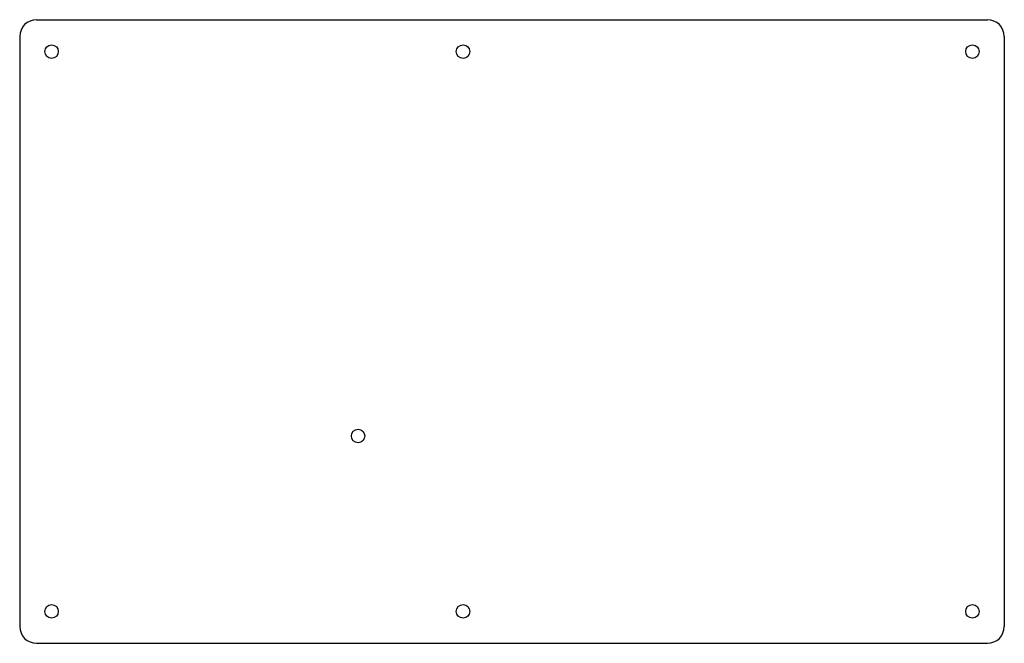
# Model space of a CAD drawing. Header units: millimetres. Extents: x 0 to 233, y -148 to 0.
import ezdxf

# ---------------------------------------------------------------- set-up
doc = ezdxf.new("R2010")
doc.units = ezdxf.units.MM
doc.layers.add('Sketch', color=7, linetype='CONTINUOUS')

msp = doc.modelspace()

# ---------------------------------------------------------------- linework, layer by layer
at = {"layer": 'Sketch'}
for p, q in [((4, 0), (229.17, 0)), ((0, -4), (0, -143.67)), ((233.17, -4), (233.17, -143.67)), ((4, -147.67), (229.17, -147.67))]:
    msp.add_line(p, q, dxfattribs=at)
for centre in [(7.55, -7.55), (105, -7.55), (225.62, -7.55), (80.14, -98.58), (7.55, -140.12), (105, -140.12), (225.62, -140.12)]:
    msp.add_circle(centre, 1.6, dxfattribs=at)
for centre, start, end in [((4, -4), 90, 180), ((229.17, -4), 0, 90), ((4, -143.67), 180, -90), ((229.17, -143.67), -90, 0)]:
    msp.add_arc(centre, 4, start, end, dxfattribs=at)

doc.saveas('drawing.dxf')
